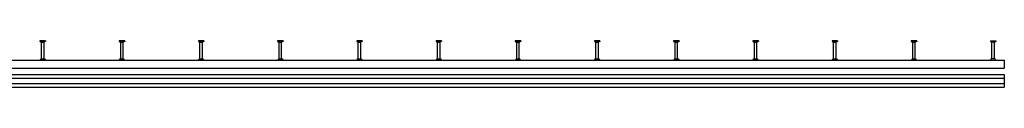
# Model space of a CAD drawing. Header units: millimetres. Extents: x 11969 to 26348, y -459 to 2743.
# Tile 14 of 14: x 23240 to 26348, y -159 to -13. Entities that reach past the tile are written whole.
import ezdxf

# ---------------------------------------------------------------- set-up
doc = ezdxf.new("R2010")
doc.units = ezdxf.units.MM
doc.header["$LTSCALE"] = 10
doc.layers.add('HALFEN', color=2, linetype='CONTINUOUS')

msp = doc.modelspace()

# ---------------------------------------------------------------- linework, layer by layer
at = {"layer": 'HALFEN'}
for p, q in [((23321.9, -12.8), (23304.5, -12.8)), ((23304.5, -12.8), (23304.5, -14.7)), ((23321.9, -14.7), (23304.5, -14.7)), ((23305.2, -14.7), (23308.8, -16.5)), ((23309.1, -13), (23309.1, -14.4)), ((23309.2, -69.4), (23309.2, -17.2)), ((23309.7, -16.8), (23316.7, -16.8)), ((23317.2, -69.4), (23317.2, -17.2)), ((23317.3, -13), (23317.3, -14.4)), ((23321.2, -14.7), (23317.6, -16.5)), ((23321.9, -12.8), (23321.9, -14.7)), ((23571.9, -12.8), (23554.5, -12.8)), ((23554.5, -12.8), (23554.5, -14.7)), ((23571.9, -14.7), (23554.5, -14.7)), ((23555.2, -14.7), (23558.8, -16.5)), ((23559.1, -13), (23559.1, -14.4)), ((23559.2, -69.4), (23559.2, -17.2)), ((23559.7, -16.8), (23566.7, -16.8)), ((23567.2, -69.4), (23567.2, -17.2)), ((23567.3, -13), (23567.3, -14.4)), ((23571.2, -14.7), (23567.6, -16.5)), ((23571.9, -12.8), (23571.9, -14.7)), ((23821.9, -12.8), (23804.5, -12.8)), ((23804.5, -12.8), (23804.5, -14.7)), ((23821.9, -14.7), (23804.5, -14.7)), ((23805.2, -14.7), (23808.8, -16.5)), ((23809.1, -13), (23809.1, -14.4)), ((23809.2, -69.4), (23809.2, -17.2)), ((23809.7, -16.8), (23816.7, -16.8)), ((23817.2, -69.4), (23817.2, -17.2)), ((23817.3, -13), (23817.3, -14.4)), ((23821.2, -14.7), (23817.6, -16.5)), ((23821.9, -12.8), (23821.9, -14.7)), ((24071.9, -12.8), (24054.5, -12.8)), ((24054.5, -12.8), (24054.5, -14.7)), ((24071.9, -14.7), (24054.5, -14.7)), ((24055.2, -14.7), (24058.8, -16.5)), ((24059.1, -13), (24059.1, -14.4)), ((24059.2, -69.4), (24059.2, -17.2)), ((24059.7, -16.8), (24066.7, -16.8)), ((24067.2, -69.4), (24067.2, -17.2)), ((24067.3, -13), (24067.3, -14.4)), ((24071.2, -14.7), (24067.6, -16.5)), ((24071.9, -12.8), (24071.9, -14.7)), ((24321.9, -12.8), (24304.5, -12.8)), ((24304.5, -12.8), (24304.5, -14.7)), ((24321.9, -14.7), (24304.5, -14.7)), ((24305.2, -14.7), (24308.8, -16.5)), ((24309.1, -13), (24309.1, -14.4)), ((24309.2, -69.4), (24309.2, -17.2)), ((24309.7, -16.8), (24316.7, -16.8)), ((24317.2, -69.4), (24317.2, -17.2)), ((24317.3, -13), (24317.3, -14.4)), ((24321.2, -14.7), (24317.6, -16.5)), ((24321.9, -12.8), (24321.9, -14.7)), ((24571.9, -12.8), (24554.5, -12.8)), ((24554.5, -12.8), (24554.5, -14.7)), ((24571.9, -14.7), (24554.5, -14.7)), ((24555.2, -14.7), (24558.8, -16.5)), ((24559.1, -13), (24559.1, -14.4)), ((24559.2, -69.4), (24559.2, -17.2)), ((24559.7, -16.8), (24566.7, -16.8)), ((24567.2, -69.4), (24567.2, -17.2)), ((24567.3, -13), (24567.3, -14.4)), ((24571.2, -14.7), (24567.6, -16.5)), ((24571.9, -12.8), (24571.9, -14.7)), ((24821.9, -12.8), (24804.5, -12.8)), ((24804.5, -12.8), (24804.5, -14.7)), ((24821.9, -14.7), (24804.5, -14.7)), ((24805.2, -14.7), (24808.8, -16.5)), ((24809.1, -13), (24809.1, -14.4)), ((24809.2, -69.4), (24809.2, -17.2)), ((24809.7, -16.8), (24816.7, -16.8)), ((24817.2, -69.4), (24817.2, -17.2)), ((24817.3, -13), (24817.3, -14.4)), ((24821.2, -14.7), (24817.6, -16.5)), ((24821.9, -12.8), (24821.9, -14.7)), ((25071.9, -12.8), (25054.5, -12.8)), ((25054.5, -12.8), (25054.5, -14.7)), ((25071.9, -14.7), (25054.5, -14.7)), ((25055.2, -14.7), (25058.8, -16.5)), ((25059.1, -13), (25059.1, -14.4)), ((25059.2, -69.4), (25059.2, -17.2)), ((25059.7, -16.8), (25066.7, -16.8)), ((25067.2, -69.4), (25067.2, -17.2)), ((25067.3, -13), (25067.3, -14.4)), ((25071.2, -14.7), (25067.6, -16.5)), ((25071.9, -12.8), (25071.9, -14.7)), ((25321.9, -12.8), (25304.5, -12.8)), ((25304.5, -12.8), (25304.5, -14.7)), ((25321.9, -14.7), (25304.5, -14.7)), ((25305.2, -14.7), (25308.8, -16.5)), ((25309.1, -13), (25309.1, -14.4)), ((25309.2, -69.4), (25309.2, -17.2)), ((25309.7, -16.8), (25316.7, -16.8)), ((25317.2, -69.4), (25317.2, -17.2)), ((25317.3, -13), (25317.3, -14.4)), ((25321.2, -14.7), (25317.6, -16.5)), ((25321.9, -12.8), (25321.9, -14.7)), ((25571.9, -12.8), (25554.5, -12.8)), ((25554.5, -12.8), (25554.5, -14.7)), ((25571.9, -14.7), (25554.5, -14.7)), ((25555.2, -14.7), (25558.8, -16.5)), ((25559.1, -13), (25559.1, -14.4)), ((25559.2, -69.4), (25559.2, -17.2)), ((25559.7, -16.8), (25566.7, -16.8)), ((25567.2, -69.4), (25567.2, -17.2)), ((25567.3, -13), (25567.3, -14.4)), ((25571.2, -14.7), (25567.6, -16.5)), ((25571.9, -12.8), (25571.9, -14.7)), ((25821.9, -12.8), (25804.5, -12.8)), ((25804.5, -12.8), (25804.5, -14.7)), ((25821.9, -14.7), (25804.5, -14.7)), ((25805.2, -14.7), (25808.8, -16.5)), ((25809.1, -13), (25809.1, -14.4)), ((25809.2, -69.4), (25809.2, -17.2)), ((25809.7, -16.8), (25816.7, -16.8)), ((25817.2, -69.4), (25817.2, -17.2)), ((25817.3, -13), (25817.3, -14.4)), ((25821.2, -14.7), (25817.6, -16.5)), ((25821.9, -12.8), (25821.9, -14.7)), ((26071.9, -12.8), (26054.5, -12.8)), ((26054.5, -12.8), (26054.5, -14.7)), ((26071.9, -14.7), (26054.5, -14.7)), ((26055.2, -14.7), (26058.8, -16.5)), ((26059.1, -13), (26059.1, -14.4)), ((26059.2, -69.4), (26059.2, -17.2)), ((26059.7, -16.8), (26066.7, -16.8)), ((26067.2, -69.4), (26067.2, -17.2)), ((26067.3, -13), (26067.3, -14.4)), ((26071.2, -14.7), (26067.6, -16.5)), ((26071.9, -12.8), (26071.9, -14.7)), ((26304.5, -12.8), (26321.9, -12.8)), ((26304.5, -12.8), (26304.5, -14.7)), ((26304.5, -14.7), (26321.9, -14.7)), ((26305.2, -14.7), (26308.8, -16.5)), ((26309.1, -13), (26309.1, -14.4)), ((26309.2, -69.4), (26309.2, -17.2)), ((26316.7, -16.8), (26309.7, -16.8)), ((26317.2, -69.4), (26317.2, -17.2)), ((26317.3, -13), (26317.3, -14.4)), ((26321.2, -14.7), (26317.6, -16.5)), ((26321.9, -12.8), (26321.9, -14.7)), ((20278.2, -73.6), (26348.2, -73.6)), ((23308, -69.4), (23318.5, -69.4)), ((23558, -69.4), (23568.5, -69.4)), ((23808, -69.4), (23818.5, -69.4)), ((24058, -69.4), (24068.5, -69.4)), ((24308, -69.4), (24318.5, -69.4)), ((24558, -69.4), (24568.5, -69.4)), ((24808, -69.4), (24818.5, -69.4)), ((25058, -69.4), (25068.5, -69.4)), ((25308, -69.4), (25318.5, -69.4)), ((25558, -69.4), (25568.5, -69.4)), ((25808, -69.4), (25818.5, -69.4)), ((26058, -69.4), (26068.5, -69.4)), ((26318.5, -69.4), (26308, -69.4)), ((26348.2, -73.6), (26348.2, -98.7)), ((20278.2, -98.7), (26348.2, -98.7)), ((20278.2, -119.2), (26348.2, -119.2)), ((26348.2, -119.2), (26348.2, -158.7)), ((20278.2, -130.2), (26348.2, -130.2)), ((20278.2, -147.7), (26348.2, -147.7)), ((20278.2, -158.7), (26348.2, -158.7))]:
    msp.add_line(p, q, dxfattribs=at)
for centre, radius, start, end in [((23308.4, -17.2), 0.8, 0, 62.3005), ((23318, -17.2), 0.8, 117.6995, 180), ((23558.4, -17.2), 0.8, 0, 62.3005), ((23568, -17.2), 0.8, 117.6995, 180), ((23808.4, -17.2), 0.8, 0, 62.3005), ((23818, -17.2), 0.8, 117.6995, 180), ((24058.4, -17.2), 0.8, 0, 62.3005), ((24068, -17.2), 0.8, 117.6995, 180), ((24308.4, -17.2), 0.8, 0, 62.3005), ((24318, -17.2), 0.8, 117.6995, 180), ((24558.4, -17.2), 0.8, 0, 62.3005), ((24568, -17.2), 0.8, 117.6995, 180), ((24808.4, -17.2), 0.8, 0, 62.3005), ((24818, -17.2), 0.8, 117.6995, 180), ((25058.4, -17.2), 0.8, 0, 62.3005), ((25068, -17.2), 0.8, 117.6995, 180), ((25308.4, -17.2), 0.8, 0, 62.3005), ((25318, -17.2), 0.8, 117.6995, 180), ((25558.4, -17.2), 0.8, 0, 62.3005), ((25568, -17.2), 0.8, 117.6995, 180), ((25808.4, -17.2), 0.8, 0, 62.3005), ((25818, -17.2), 0.8, 117.6995, 180), ((26058.4, -17.2), 0.8, 0, 62.3005), ((26068, -17.2), 0.8, 117.6995, 180), ((26308.4, -17.2), 0.8, 0, 62.3005), ((26318, -17.2), 0.8, 117.6995, 180), ((23299.7, -63.9), 10, 281.7837, 326.0185), ((23326.7, -63.9), 10, 213.9815, 258.2163), ((23549.7, -63.9), 10, 281.7837, 326.0185), ((23576.7, -63.9), 10, 213.9815, 258.2163), ((23799.7, -63.9), 10, 281.7837, 326.0185), ((23826.7, -63.9), 10, 213.9815, 258.2163), ((24049.7, -63.9), 10, 281.7837, 326.0185), ((24076.7, -63.9), 10, 213.9815, 258.2163), ((24299.7, -63.9), 10, 281.7837, 326.0185), ((24326.7, -63.9), 10, 213.9815, 258.2163), ((24549.7, -63.9), 10, 281.7837, 326.0185), ((24576.7, -63.9), 10, 213.9815, 258.2163), ((24799.7, -63.9), 10, 281.7837, 326.0185), ((24826.7, -63.9), 10, 213.9815, 258.2163), ((25049.7, -63.9), 10, 281.7837, 326.0185), ((25076.7, -63.9), 10, 213.9815, 258.2163), ((25299.7, -63.9), 10, 281.7837, 326.0185), ((25326.7, -63.9), 10, 213.9815, 258.2163), ((25549.7, -63.9), 10, 281.7837, 326.0185), ((25576.7, -63.9), 10, 213.9815, 258.2163), ((25799.7, -63.9), 10, 281.7837, 326.0185), ((25826.7, -63.9), 10, 213.9815, 258.2163), ((26049.7, -63.9), 10, 281.7837, 326.0185), ((26076.7, -63.9), 10, 213.9815, 258.2163), ((26299.7, -63.9), 10, 281.7837, 326.0185), ((26326.7, -63.9), 10, 213.9815, 258.2163)]:
    msp.add_arc(centre, radius, start, end, dxfattribs=at)

doc.saveas('drawing.dxf')
